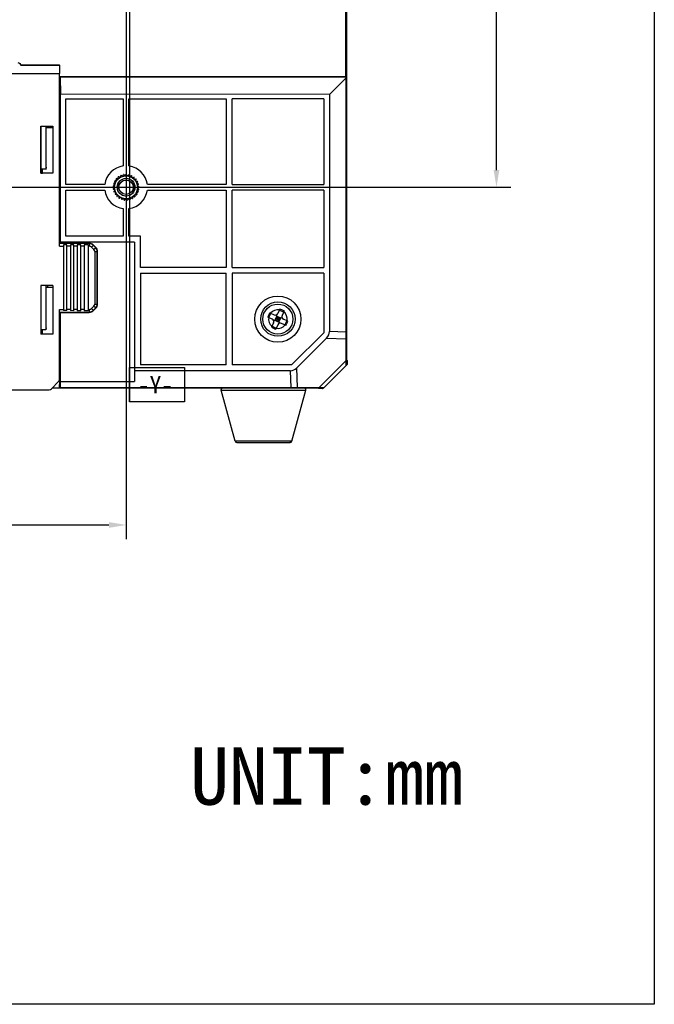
# Model space of a CAD drawing. Header units: millimetres. Extents: x -352 to 208, y -742 to -399.
# Tile 23 of 24: x 97 to 208, y -742 to -570. Entities that reach past the tile are written whole.
import ezdxf

# ---------------------------------------------------------------- set-up
doc = ezdxf.new("R2010")
doc.units = ezdxf.units.MM
doc.header["$LTSCALE"] = 23.1
doc.header["$PDMODE"] = 3
doc.header["$PDSIZE"] = 8
doc.layers.get('0').update_dxf_attribs({"linetype": 'CONTINUOUS'})
doc.layers.get('Defpoints').update_dxf_attribs({"linetype": 'CONTINUOUS'})
doc.layers.add('00_COMPONENTS', color=7, linetype='CONTINUOUS')
doc.layers.add('51__DRAFT_DIMS', color=7, linetype='CONTINUOUS')
doc.styles.get("Standard").update_dxf_attribs({"font": 'simfang.ttf'})
doc.dimstyles.new('DIMSTYLE_2', dxfattribs={"dimtxt": 3, "dimasz": 3, "dimexe": 2.5, "dimexo": 0.5, "dimgap": 0.75, "dimtad": 1, "dimdsep": 46, "dimtxsty": 'STANDARD', "dimblk": '_FILLED', "dimblk1": '_FILLED', "dimblk2": '_FILLED', "dimcen": 0.09, "dimclrt": 256, "dimazin": 2, "dimtp": 0.1, "dimtm": 0.1, "dimtfac": 1, "dimtofl": 0, "dimtmove": 0, "dimatfit": 3, "dimldrblk": '_FILLED', "dimfxl": 1, "dimtolj": 1, "dimarcsym": 0})
doc.dimstyles.new('DIMSTYLE_3', dxfattribs={"dimtxt": 3, "dimasz": 3, "dimexe": 2.5, "dimexo": 0.5, "dimgap": 0.75, "dimtad": 1, "dimdsep": 46, "dimtxsty": 'STANDARD', "dimblk": '_FILLED', "dimblk1": '_FILLED', "dimblk2": '_FILLED', "dimcen": 0.09, "dimazin": 2, "dimtp": 0.3, "dimtm": 0.3, "dimtfac": 1, "dimtofl": 0, "dimtmove": 0, "dimatfit": 3, "dimldrblk": '_FILLED', "dimfxl": 1, "dimtolj": 1, "dimarcsym": 0})

# ---------------------------------------------------------------- blocks, each defined once
blk = doc.blocks.new('_FILLED')
at = {"color": 0, "linetype": 'ByBlock'}
blk.add_solid([(0, 0), (-1, 0.167), (-1, -0.167)], dxfattribs=at)
blk = doc.blocks.new('*D17')
at = {"layer": '51__DRAFT_DIMS', "color": 0, "lineweight": -2}
for p, q in [((62.47, -510.04), (62.47, -660.95)), ((115.47, -510.05), (115.47, -660.95)), ((65.47, -658.45), (112.47, -658.45))]:
    blk.add_line(p, q, dxfattribs=at)
at = {"layer": 'Defpoints', "color": 0}
for p in [(62.47, -509.54), (115.47, -509.55), (115.47, -658.45)]:
    blk.add_point(p, dxfattribs=at)
at = {"layer": '51__DRAFT_DIMS', "color": 0, "linetype": 'ByBlock', "lineweight": -2, "xscale": 3, "yscale": 3, "zscale": 3, "rotation": 180}
blk.add_blockref('_FILLED', (62.47, -658.45), dxfattribs=at)
at = {"layer": '51__DRAFT_DIMS', "color": 0, "linetype": 'ByBlock', "lineweight": -2, "xscale": 3, "yscale": 3, "zscale": 3}
blk.add_blockref('_FILLED', (115.47, -658.45), dxfattribs=at)
at = {"layer": '51__DRAFT_DIMS', "insert": (88.97, -653.7), "char_height": 3, "attachment_point": 2, "line_spacing_factor": 0.9}
blk.add_mtext('\\A1;53{}{{\\H0.7x;}{}}', dxfattribs=at)
blk = doc.blocks.new('*D18')
at = {"layer": '51__DRAFT_DIMS', "color": 0, "lineweight": -2}
for p, q in [((62.97, -509.54), (182.63, -509.54)), ((180.13, -596.54), (180.13, -512.54)), ((62.96, -599.54), (182.63, -599.54))]:
    blk.add_line(p, q, dxfattribs=at)
at = {"layer": 'Defpoints', "color": 0}
for p in [(62.47, -509.54), (180.13, -509.54), (62.46, -599.54)]:
    blk.add_point(p, dxfattribs=at)
at = {"layer": '51__DRAFT_DIMS', "color": 0, "linetype": 'ByBlock', "lineweight": -2, "xscale": 3, "yscale": 3, "zscale": 3}
for p, rotation in [((180.13, -509.54), 90), ((180.13, -599.54), 270)]:
    blk.add_blockref('_FILLED', p, dxfattribs=dict(at, rotation=rotation))
at = {"layer": '51__DRAFT_DIMS', "color": 0, "insert": (175.38, -554.54), "char_height": 3, "attachment_point": 2, "rotation": 90, "line_spacing_factor": 0.9}
blk.add_mtext('\\A1;90{}{{\\H0.7x;}{}}', dxfattribs=at)

msp = doc.modelspace()

# ---------------------------------------------------------------- linework, layer by layer
msp.add_lwpolyline([(-351.98753, -398.53956), (207.6865, -398.53956), (207.6865, -742.0709), (-351.98753, -742.0709)], close=True)
at = {"layer": '00_COMPONENTS'}
for p, q in [((116.05778, -472.08768), (116.03896, -636.98722)), ((153.98622, -478.61735), (153.96889, -630.4662)), ((153.77867, -544.76869), (153.77462, -580.31482)), ((97.06463, -578.16556), (97.06416, -578.16453)), ((97.08263, -578.21058), (97.0644, -578.16561)), ((97.08263, -578.21058), (103.82599, -578.21135)), ((97.08264, -578.152), (103.82353, -578.15277)), ((103.82599, -578.21135), (103.85128, -579.66993)), ((74.08846, -579.66653), (103.85128, -579.66993)), ((103.84784, -609.80595), (103.85128, -579.66993)), ((103.91331, -585.75188), (103.91394, -580.23618)), ((103.91394, -580.23618), (103.95039, -580.30913)), ((103.91394, -580.23618), (153.77462, -580.24188)), ((153.77462, -580.31482), (103.95039, -580.30913)), ((103.95039, -580.30913), (104.00086, -583.32368)), ((153.92021, -580.3799), (150.9704, -583.32904)), ((153.90847, -624.819), (153.91354, -580.38657)), ((103.99792, -609.08979), (104.00086, -583.32368)), ((150.9704, -583.32904), (104.00086, -583.32368)), ((150.9704, -583.32904), (150.96568, -624.71769)), ((104.96765, -599.03618), (104.96935, -584.10785)), ((104.96935, -584.10785), (114.96935, -584.10899)), ((114.96935, -584.10899), (114.96801, -595.82081)), ((115.96801, -595.82092), (115.96935, -584.10911)), ((115.96935, -584.10911), (132.96935, -584.11105)), ((132.96935, -584.11105), (132.96765, -599.03938)), ((133.96765, -599.03949), (133.96935, -584.11116)), ((149.97031, -584.11299), (133.96935, -584.11116)), ((149.97031, -584.11299), (149.96861, -599.04132)), ((103.96913, -586.00428), (103.85056, -586.00426)), ((103.85058, -585.8043), (103.96573, -585.80431)), ((103.91331, -585.75188), (103.85059, -585.75187)), ((103.96573, -585.80431), (103.91331, -585.75188)), ((103.96889, -588.10766), (103.96913, -586.00428)), ((100.58164, -588.88304), (100.5807, -597.10507)), ((100.61305, -588.91446), (100.58164, -588.88304)), ((100.58164, -588.88304), (102.68865, -588.88328)), ((100.61212, -597.07365), (100.61305, -588.91446)), ((102.68865, -588.9147), (100.61305, -588.91446)), ((101.4688, -588.91456), (101.46795, -596.40745)), ((101.49417, -596.03364), (101.49498, -588.91456)), ((102.68862, -589.1472), (101.49496, -589.14707)), ((101.7688, -588.91459), (101.76878, -589.1471)), ((102.68865, -588.88328), (102.68771, -597.10531)), ((103.91303, -588.16351), (103.91062, -609.31614)), ((103.91303, -588.16351), (103.96889, -588.10766)), ((100.5807, -597.10507), (100.61212, -597.07365)), ((102.68771, -597.10531), (100.5807, -597.10507)), ((100.61212, -597.07365), (100.86665, -597.07368)), ((101.46795, -596.40745), (100.6122, -596.40736)), ((100.86665, -597.07368), (100.89458, -597.04576)), ((100.89458, -597.04576), (100.89465, -596.42659)), ((100.89458, -597.04576), (102.68772, -597.04596)), ((101.49417, -596.03364), (101.48715, -596.42666)), ((114.12665, -598.05351), (114.11511, -597.73925)), ((114.47699, -597.79994), (114.18207, -597.69078)), ((114.47699, -597.79994), (114.53327, -597.49054)), ((114.87365, -597.62761), (114.60908, -597.45761)), ((114.87365, -597.62761), (114.99513, -597.33755)), ((115.29808, -597.54458), (115.07625, -597.32168)), ((115.29808, -597.54458), (115.47907, -597.28741)), ((115.73043, -597.55473), (115.56171, -597.28935)), ((115.73043, -597.55473), (115.96248, -597.34248)), ((116.1505, -597.65759), (116.04277, -597.36214)), ((116.1505, -597.65759), (116.42275, -597.50018)), ((116.53864, -597.84834), (116.49693, -597.53664)), ((111.75113, -599.03696), (104.96765, -599.03618)), ((113.46853, -599.59876), (113.22154, -599.4041)), ((113.50207, -599.16758), (113.22795, -599.3217)), ((113.50207, -599.16758), (113.3027, -598.92439)), ((113.62752, -598.7537), (113.32668, -598.84528)), ((113.62752, -598.7537), (113.48509, -598.47333)), ((113.83901, -598.37646), (113.52551, -598.40123)), ((113.83901, -598.37646), (113.76018, -598.07203)), ((114.12665, -598.05351), (113.81516, -598.0103)), ((116.53864, -597.84834), (116.83836, -597.75314)), ((116.87669, -598.11807), (116.90297, -597.8047)), ((116.87669, -598.11807), (117.18987, -598.08953)), ((117.14885, -598.45417), (117.24188, -598.15377)), ((117.14885, -598.45417), (117.46084, -598.49362)), ((117.34241, -598.84092), (117.49784, -598.56754)), ((117.34241, -598.84092), (117.63862, -598.94651)), ((117.44829, -599.26023), (117.65886, -599.02666)), ((117.44829, -599.26023), (117.71488, -599.42704)), ((132.96765, -599.03938), (119.18416, -599.03781)), ((133.96765, -599.03949), (149.96861, -599.04132)), ((104.96661, -608.0899), (104.96753, -600.03618)), ((104.96753, -600.03618), (111.75102, -600.03696)), ((113.46853, -599.59876), (113.23395, -599.80819)), ((113.52846, -600.02706), (113.2454, -599.89005)), ((113.52846, -600.02706), (113.34439, -600.28203)), ((113.67906, -600.43247), (113.37317, -600.35951)), ((113.67906, -600.43247), (113.5541, -600.72105)), ((113.9133, -600.79602), (113.59887, -600.79053)), ((113.9133, -600.79602), (113.85329, -601.10472)), ((114.22021, -601.10072), (113.91195, -601.16295)), ((114.22021, -601.10072), (114.22796, -601.4151)), ((116.64024, -601.15754), (116.61773, -601.4712)), ((116.64024, -601.15754), (116.94523, -601.23417)), ((116.9611, -600.86757), (117.27544, -600.87685)), ((116.9611, -600.86757), (117.00656, -601.17875)), ((117.21214, -600.51541), (117.52112, -600.4569)), ((117.21214, -600.51541), (117.32342, -600.80954)), ((117.3816, -600.11752), (117.67078, -599.99395)), ((117.3816, -600.11752), (117.55351, -600.38085)), ((117.46156, -599.6925), (117.71742, -599.50965)), ((117.46156, -599.6925), (117.68606, -599.91272)), ((119.18405, -600.03781), (132.96753, -600.03938)), ((132.96753, -600.03938), (132.96599, -613.53938)), ((133.96599, -613.53949), (133.96753, -600.03949)), ((149.9685, -600.04132), (133.96753, -600.03949)), ((149.9685, -600.04132), (149.96696, -613.54132)), ((114.58544, -601.33232), (114.29777, -601.45936)), ((114.58544, -601.33232), (114.6606, -601.63768)), ((114.99192, -601.47999), (114.73829, -601.66591)), ((114.99192, -601.47999), (115.13097, -601.76206)), ((115.42065, -601.53683), (115.21291, -601.77292)), ((115.42065, -601.53683), (115.61708, -601.78241)), ((115.85157, -601.50018), (115.69944, -601.7754)), ((115.85157, -601.50018), (116.0962, -601.69779)), ((116.26453, -601.37174), (116.17513, -601.67324)), ((116.26453, -601.37174), (116.54593, -601.51215)), ((114.96716, -603.25384), (114.96661, -608.09104)), ((115.96661, -608.09116), (115.96716, -603.25396)), ((109.04447, -609.31673), (103.83771, -609.31614)), ((109.04446, -609.37405), (103.84021, -609.37346)), ((103.96307, -609.08979), (103.96304, -609.31615)), ((116.9665, -609.09127), (103.99792, -609.08979)), ((104.16304, -609.08981), (104.16301, -609.31617)), ((104.54436, -609.60949), (104.54305, -621.0654)), ((105.14436, -609.60956), (104.54436, -609.60949)), ((114.96661, -608.09104), (104.96661, -608.0899)), ((105.14305, -621.06547), (105.14436, -609.60956)), ((105.74436, -609.60962), (105.74305, -621.06554)), ((106.34436, -609.60969), (105.74436, -609.60962)), ((106.34305, -621.06561), (106.34436, -609.60969)), ((106.94436, -609.60976), (106.94305, -621.06568)), ((107.54436, -609.60983), (106.94436, -609.60976)), ((107.54305, -621.06575), (107.54436, -609.60983)), ((108.14436, -609.6099), (108.14305, -621.06582)), ((108.84436, -609.60998), (108.14436, -609.6099)), ((108.84436, -609.60998), (108.84305, -621.0659)), ((109.04447, -609.31673), (109.04441, -609.80654)), ((109.42017, -609.96223), (109.76655, -609.61592)), ((110.14011, -610.07063), (109.72602, -609.65645)), ((110.18064, -610.03011), (109.76655, -609.61592)), ((117.96661, -608.09138), (115.96661, -608.09116)), ((116.9665, -609.09127), (116.96372, -633.40247)), ((117.96599, -613.53767), (117.96661, -608.09138)), ((103.84784, -609.80595), (104.54434, -609.80603)), ((105.74434, -609.80616), (105.14434, -609.8061)), ((106.94434, -609.8063), (106.34434, -609.80623)), ((108.14434, -609.80644), (107.54434, -609.80637)), ((108.84434, -609.80652), (109.04441, -609.80654)), ((109.42017, -609.96223), (109.83426, -610.37642)), ((109.83426, -610.37642), (110.18064, -610.03011)), ((109.98986, -610.7522), (109.98881, -619.92385)), ((109.98986, -610.7522), (110.47967, -610.75226)), ((110.42131, -619.9239), (110.42235, -610.75225)), ((110.47863, -619.92391), (110.47967, -610.75226)), ((117.96588, -614.53767), (117.96405, -630.53863)), ((117.96588, -614.53767), (132.96588, -614.53938)), ((132.96599, -613.53938), (117.96599, -613.53767)), ((132.96405, -630.54034), (132.96588, -614.53938)), ((133.96588, -614.53949), (133.96405, -630.54046)), ((149.96684, -614.54132), (133.96588, -614.53949)), ((133.96599, -613.53949), (149.96696, -613.54132)), ((149.96684, -614.54132), (149.96566, -624.92119)), ((100.61328, -616.69904), (100.61232, -625.14904)), ((102.68547, -616.69927), (100.61328, -616.69904)), ((101.46563, -616.69913), (101.46475, -624.40745)), ((101.49098, -624.03364), (101.49181, -616.69914)), ((101.49178, -616.94914), (102.68545, -616.94927)), ((101.76563, -616.69917), (101.7656, -616.94917)), ((102.68547, -616.69927), (102.68451, -625.14927)), ((109.98881, -619.92385), (110.47863, -619.92391)), ((103.83634, -621.35859), (109.04302, -621.35919)), ((103.83885, -621.30128), (109.04302, -621.30187)), ((103.84519, -633.09387), (103.84658, -620.86879)), ((103.84658, -620.86879), (104.54307, -620.86887)), ((103.90819, -630.59425), (103.90924, -621.3586)), ((103.9651, -621.35861), (103.96372, -633.40099)), ((105.14305, -621.06547), (104.54305, -621.0654)), ((105.74307, -620.869), (105.14307, -620.86893)), ((106.34305, -621.06561), (105.74305, -621.06554)), ((106.94307, -620.86914), (106.34307, -620.86907)), ((107.54305, -621.06575), (106.94305, -621.06568)), ((108.14307, -620.86928), (107.54307, -620.86921)), ((108.84305, -621.0659), (108.14305, -621.06582)), ((109.04307, -620.86938), (108.84307, -620.86936)), ((109.04307, -620.86938), (109.04302, -621.35919)), ((109.83312, -620.29961), (109.41886, -620.71377)), ((109.41886, -620.71377), (109.76517, -621.06016)), ((109.72464, -621.01962), (110.13891, -620.60546)), ((109.76517, -621.06016), (110.17943, -620.64599)), ((109.83312, -620.29961), (110.17943, -620.64599)), ((140.38296, -622.26196), (140.71346, -621.53342)), ((140.53881, -621.45419), (141.31061, -621.80432)), ((142.32264, -620.78375), (141.97251, -621.55555)), ((142.24341, -620.9584), (142.97195, -621.28891)), ((143.05118, -621.11426), (142.70105, -621.88605)), ((140.98011, -622.53286), (140.20831, -622.18273)), ((141.22888, -623.19476), (140.87875, -623.96656)), ((141.24158, -622.81229), (142.68835, -622.26853)), ((141.43544, -622.73942), (141.76595, -622.01089)), ((141.43544, -622.73942), (142.16398, -623.06993)), ((141.6007, -622.37515), (142.32923, -622.70566)), ((141.69308, -621.81702), (142.23684, -623.26379)), ((141.76595, -622.01089), (142.49449, -622.34139)), ((141.79971, -622.90468), (142.13022, -622.17614)), ((142.16398, -623.06993), (142.49449, -622.34139)), ((143.39111, -623.62662), (142.61932, -623.27649)), ((143.72162, -622.89808), (142.94982, -622.54796)), ((143.21646, -623.54739), (143.54697, -622.81885)), ((102.68451, -625.14927), (100.61232, -625.14904)), ((100.89141, -624.8162), (100.61235, -624.81617)), ((101.46475, -624.40745), (100.6124, -624.40736)), ((100.89137, -625.14907), (100.89145, -624.42659)), ((101.49098, -624.03364), (101.48395, -624.42666)), ((140.95798, -623.79191), (141.68652, -624.12241)), ((141.95742, -623.52526), (141.60729, -624.29706)), ((144.34392, -630.54164), (149.96566, -624.92119)), ((153.90847, -624.819), (150.96568, -624.71769)), ((153.90847, -624.819), (153.96954, -624.819)), ((150.46421, -625.8368), (145.25942, -631.0404)), ((150.46421, -625.8368), (153.88214, -625.95446)), ((153.88171, -629.77579), (153.88214, -625.95446)), ((149.19763, -634.4588), (153.88171, -629.77579)), ((153.88916, -629.99269), (153.88171, -629.77579)), ((153.89408, -630.13576), (153.88916, -629.99269)), ((153.89385, -630.13591), (153.89167, -630.06468)), ((153.89648, -630.20551), (153.89385, -630.13591)), ((153.9103, -630.60762), (153.89408, -630.13576)), ((153.96891, -630.33283), (154.06507, -630.33547)), ((154.07868, -629.83877), (153.96896, -629.83577)), ((154.03521, -629.7086), (153.98727, -629.64848)), ((154.07868, -629.83879), (154.06507, -630.33547)), ((103.90819, -630.59425), (103.84523, -632.6687)), ((103.84547, -630.59425), (103.90819, -630.59425)), ((116.03896, -630.98722), (125.64833, -630.98722)), ((116.03896, -636.98722), (116.03896, -630.98722)), ((144.1402, -631.54162), (116.96394, -631.53852)), ((132.96405, -630.54034), (117.96405, -630.53863)), ((125.64833, -630.98722), (125.64833, -636.98722)), ((144.34392, -630.54164), (133.96405, -630.54046)), ((144.1402, -631.54162), (144.24083, -634.48443)), ((145.3763, -634.45836), (145.25942, -631.0404)), ((153.9103, -630.60762), (150.02945, -634.48758)), ((153.98593, -630.51912), (153.94561, -630.55942)), ((153.98593, -630.51912), (153.96607, -630.49926)), ((102.43268, -634.7131), (103.69872, -633.44735)), ((103.82845, -633.22186), (103.78842, -634.54088)), ((103.96372, -633.40099), (103.94542, -634.47983)), ((103.96372, -633.40099), (116.96372, -633.40247)), ((75.87068, -634.8659), (102.05647, -634.86889)), ((102.60508, -634.54075), (103.78842, -634.54088)), ((103.78842, -634.54088), (103.9429, -634.5409)), ((103.9429, -634.5409), (149.88802, -634.54614)), ((103.94542, -634.47983), (144.24083, -634.48443)), ((132.06131, -634.9244), (132.05037, -634.84411)), ((132.06131, -634.9244), (146.8127, -634.92608)), ((134.53251, -643.82468), (132.06131, -634.9244)), ((144.24083, -634.48443), (144.24082, -634.5455)), ((144.37679, -643.82581), (146.85003, -634.92609)), ((145.3763, -634.45836), (149.19763, -634.4588)), ((146.8127, -634.92608), (146.85003, -634.92609)), ((146.85003, -634.92609), (146.86099, -634.8458)), ((149.0703, -634.56433), (149.13041, -634.61229)), ((149.19763, -634.4588), (149.58932, -634.47235)), ((149.26057, -634.65579), (149.25759, -634.54607)), ((149.75726, -634.6423), (149.26058, -634.65579)), ((149.58928, -634.4724), (150.02589, -634.48746)), ((149.65278, -634.47455), (149.81097, -634.48002)), ((149.75726, -634.6423), (149.75465, -634.54613)), ((149.92108, -634.54333), (149.94093, -634.56319)), ((149.98124, -634.52289), (149.94093, -634.56319)), ((150.02534, -634.48803), (150.02945, -634.48758)), ((150.02589, -634.48746), (150.02945, -634.48758)), ((125.64833, -636.98722), (116.03896, -636.98722)), ((144.35194, -643.8258), (134.53251, -643.82468)), ((134.82893, -644.04442), (134.82157, -644.04442)), ((134.82712, -644.04442), (144.06432, -644.04548)), ((144.08769, -644.04548), (144.06432, -644.04548)), ((144.08234, -644.04548), (144.08767, -644.04548)), ((144.37679, -643.82581), (144.35194, -643.8258))]:
    msp.add_line(p, q, dxfattribs=at)
for points in [[(153.88916, -629.99269), (153.88625, -629.9204), (153.88366, -629.848), (153.88171, -629.77579)], [(153.9103, -630.60762), (153.91157, -630.59867), (153.91053, -630.57808), (153.90821, -630.54686), (153.90637, -630.50529), (153.90519, -630.45503), (153.90313, -630.39899), (153.9007, -630.33824), (153.89886, -630.27319)], [(149.81097, -634.48002), (149.85317, -634.48134), (149.89044, -634.48259), (149.92384, -634.48393)], [(149.95358, -634.48492), (149.97907, -634.48563), (149.99982, -634.48655), (150.01533, -634.48756), (150.02534, -634.48803)]]:
    msp.add_lwpolyline(points, dxfattribs=at)
for centre, radius in [((115.46759, -599.53738), 2), ((115.46759, -599.53738), 1.55), ((115.46759, -599.53738), 1.25), ((141.96496, -622.54041), 4.02461), ((141.96496, -622.54041), 3), ((141.96496, -622.54041), 2.625)]:
    msp.add_circle(centre, radius, dxfattribs=at)
for centre, radius, start, end in [((96.58931, -578.37473), 0.5185, 42.2096022, 53.9349942), ((96.5758, -578.38662), 0.5365, 28.7811066, 42.1803689), ((96.57392, -578.38761), 0.53862, 24.3473603, 28.7776833), ((95.8153, -578.72702), 1.36968, 24.2475043, 24.7086246), ((115.46759, -599.53738), 3.75, 97.6557282, 172.3312046), ((115.46759, -599.53738), 3.75, 7.6557159, 82.3312168), ((115.46759, -599.53738), 2.25, 124.8440013, 126.9489734), ((115.46759, -599.53738), 2.25, 112.4302082, 114.5351803), ((115.46759, -599.53738), 2.25, 100.0164151, 102.1213872), ((115.46759, -599.53738), 2.25, 87.602622, 89.7075941), ((115.46759, -599.53738), 2.25, 75.1888289, 77.293801), ((115.46759, -599.53738), 2.25, 62.7750358, 64.8800079), ((115.46759, -599.53738), 2.25, 174.4991737, 176.6041458), ((115.46759, -599.53738), 2.25, 162.0853806, 164.1903527), ((115.46759, -599.53738), 2.25, 149.6715875, 151.7765596), ((115.46759, -599.53738), 2.25, 137.2577944, 139.3627665), ((115.46759, -599.53738), 1.5, 255, 195), ((115.46759, -599.53738), 2.25, 50.3612427, 52.4662147), ((115.46759, -599.53738), 2.25, 37.9474496, 40.0524216), ((115.46759, -599.53738), 2.25, 25.5336565, 27.6386285), ((115.46759, -599.53738), 2.25, 13.1198634, 15.2248354), ((115.46759, -599.53738), 2.25, 0.7060703, 2.8110423), ((115.46759, -599.53738), 3.75, 187.6557159, 262.3311923), ((115.46759, -599.53738), 2.25, 186.9129668, 189.0179389), ((115.46759, -599.53738), 2.25, 199.3267599, 201.431732), ((115.46759, -599.53738), 2.25, 211.740553, 213.8455251), ((115.46759, -599.53738), 2.25, 224.1543462, 226.2593182), ((115.46759, -599.53738), 3.75, 277.6557036, 352.3312046), ((115.46759, -599.53738), 2.25, 311.0508979, 313.1558699), ((115.46759, -599.53738), 2.25, 323.464691, 325.569663), ((115.46759, -599.53738), 2.25, 335.8784841, 337.9834561), ((115.46759, -599.53738), 2.25, 348.2922772, 350.3972492), ((115.46759, -599.53738), 2.25, 236.5681393, 238.6731113), ((115.46759, -599.53738), 2.25, 248.9819324, 251.0869044), ((115.46759, -599.53738), 2.25, 261.3957255, 263.5006975), ((115.46759, -599.53738), 2.25, 273.8095186, 275.9144906), ((115.46759, -599.53738), 2.25, 286.2233117, 288.3282837), ((115.46759, -599.53738), 2.25, 298.6371048, 300.7420768), ((109.04435, -610.33796), 0.96391, 44.9934602, 89.9934602), ((109.04435, -610.33796), 1.02123, 44.9934602, 89.9934602), ((109.04435, -610.33796), 0.53142, 44.9934602, 89.9934602), ((109.45844, -610.75214), 0.53142, 359.9934602, 44.9934602), ((109.45844, -610.75214), 0.96391, 359.9934602, 44.9934602), ((109.45844, -610.75214), 1.02123, 359.9934602, 44.9934602), ((109.4574, -619.92379), 0.53142, 314.9934602, 359.9934602), ((109.4574, -619.92379), 0.96391, 314.9934602, 359.9934602), ((109.4574, -619.92379), 1.02123, 314.9934602, 359.9934602), ((109.04313, -620.33796), 0.96391, 269.9934602, 314.9934602), ((109.04313, -620.33796), 1.02123, 269.9934602, 314.9934602), ((109.04313, -620.33796), 0.53142, 269.9934602, 314.9934602), ((196.39424, -647.2325), 61.51707, 155.225808, 155.9709174), ((141.96496, -622.54041), 1.625, 79.8483954, 141.34833), ((141.51718, -621.34898), 0.5, 245.5983627, 335.5983627), ((117.25113, -676.95936), 61.5165, 65.5759477, 65.9485053), ((117.29496, -676.97926), 61.51651, 65.24822, 65.6207778), ((141.96496, -622.54041), 1.625, 349.8483954, 51.34833), ((141.96496, -622.54041), 1.625, 169.8483954, 231.34833), ((140.77354, -622.98819), 0.5, 335.5983627, 65.5983627), ((142.41275, -623.73183), 0.5, 65.5983627, 155.5983627), ((143.15639, -622.09262), 0.5, 155.5983627, 245.5983627), ((87.53568, -597.84831), 61.51708, 335.225808, 335.9709173), ((166.63498, -568.10154), 61.51653, 245.2482202, 245.6207778), ((166.67881, -568.12143), 61.51653, 245.5759478, 245.9485052), ((141.96496, -622.54041), 1.625, 259.8483954, 321.34833), ((125.82516, -624.76987), 28.08335, 358.9021454, 359.8997655), ((134.67008, -625.02438), 19.23456, 357.2284112, 358.1066288), ((129.6081, -624.84808), 24.2996, 358.0854962, 358.9156251), ((153.87968, -629.83317), 0.19909, 358.3866068, 4.7478539), ((153.76889, -630.46618), 0.2, 314.9934602, 359.9934602), ((102.05653, -634.33686), 0.53203, 269.9934602, 314.9934602), ((132.35037, -634.84414), 0.3, 89.9934602, 179.9934602), ((144.19286, -605.65691), 28.82756, 270.0953503, 270.4528807), ((144.20069, -606.52568), 27.95876, 270.450899, 271.1045351), ((144.52316, -616.81125), 17.66772, 272.5368089, 272.7677784), ((146.56099, -634.84576), 0.3, 359.9934602, 89.9934602), ((149.74952, -634.37073), 0.27168, 271.6333615, 286.0342148), ((149.88804, -634.34614), 0.2, 269.9934602, 314.9934602), ((134.82158, -643.74442), 0.3, 195.5175712, 269.9934602), ((144.08775, -643.74548), 0.3, 269.9934602, 344.4693492)]:
    msp.add_arc(centre, radius, start, end, dxfattribs=at)
for centre, major_axis, ratio, start_param, end_param in [((103.82351, -578.35277), (0.00002, 0.2), 0.017455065, -0.785398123, 0.000004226), ((103.96564, -586.00428), (0.00002, 0.2), 0.017455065, -1.570796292, -0.017453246), ((103.41296, -588.16361), (0.3537, 0.35362), 0.99969546, -0.78524587, -0.281429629), ((103.46882, -588.10776), (0.3537, 0.35362), 0.99969546, -0.78524587, -0.08467445), ((148.08657, -624.66625), (2.87828, -0.09909), 0.694446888, -0.575231, 0.023822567), ((144.08941, -628.6625), (-0.09843, 2.87831), 0.694446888, -3.165415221, -2.566361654), ((103.34511, -633.09375), (0.462, -0.19143), 0.999821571, -0.392635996, 0.392635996), ((103.94292, -634.3409), (0.00002, 0.2), 0.017455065, -3.141592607, -2.338741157)]:
    msp.add_ellipse(centre, major_axis=major_axis, ratio=ratio, start_param=start_param, end_param=end_param, dxfattribs=at)
for points, knots in [([(96.57224, -577.79056), (96.66641, -577.79054), (96.85883, -577.84609), (96.98893, -577.99838), (97.02776, -578.08415)], [0, 0, 0, 0, 0.500055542, 1, 1, 1, 1]), ([(153.91676, -580.29916), (153.90827, -580.29086), (153.86818, -580.2579), (153.81452, -580.24188), (153.77462, -580.24188)], [0, 0, 0, 0, 0.229339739, 1, 1, 1, 1]), ([(153.92021, -580.3799), (153.91326, -580.37227), (153.88089, -580.34135), (153.83729, -580.32232), (153.80332, -580.31707)], [0, 0, 0, 0, 0.23104666, 1, 1, 1, 1]), ([(153.91354, -580.3723), (153.93248, -580.39173), (153.96411, -580.43479), (153.9746, -580.48752), (153.97459, -580.51236)], [0, 0, 0, 0, 0.52201423, 1, 1, 1, 1]), ([(153.9746, -580.43504), (153.9746, -580.42304), (153.96997, -580.37314), (153.94392, -580.32569), (153.91676, -580.29916)], [0, 0, 0, 0, 0.240046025, 1, 1, 1, 1]), ([(153.88214, -625.95446), (153.90653, -625.94311), (153.94919, -625.91414), (153.96942, -625.86434), (153.96942, -625.84173)], [0, 0, 0, 0, 0.543291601, 1, 1, 1, 1]), ([(153.88171, -629.77579), (153.90609, -629.76444), (153.94875, -629.73547), (153.96898, -629.68567), (153.96898, -629.66306)], [0, 0, 0, 0, 0.543291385, 1, 1, 1, 1]), ([(144.73964, -634.47924), (144.79017, -634.47826), (144.97873, -634.47406), (145.16724, -634.46777), (145.30515, -634.46166)], [0, 0, 0, 0, 0.268005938, 1, 1, 1, 1]), ([(145.3763, -634.45836), (145.36494, -634.48274), (145.33596, -634.5254), (145.28616, -634.54562), (145.26355, -634.54561)], [0, 0, 0, 0, 0.543291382, 1, 1, 1, 1]), ([(149.19763, -634.4588), (149.18627, -634.48318), (149.15729, -634.52584), (149.10749, -634.54605), (149.08488, -634.54605)], [0, 0, 0, 0, 0.543291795, 1, 1, 1, 1])]:
    msp.add_open_spline(points, degree=3, knots=knots, dxfattribs=at)
for points in [[(153.80332, -580.31707), (153.79383, -580.31561), (153.78421, -580.31482), (153.77462, -580.31482)], [(153.969, -629.65481), (153.99441, -629.66758), (154.01749, -629.68637), (154.03521, -629.70861)], [(154.06507, -630.33547), (154.0632, -630.4021), (154.03307, -630.47199), (153.98593, -630.51912)], [(154.03521, -629.70861), (154.05936, -629.73892), (154.07488, -629.77807), (154.07808, -629.8167)], [(149.13032, -634.61225), (149.10821, -634.5946), (149.08952, -634.57164), (149.07682, -634.54636)], [(149.26057, -634.65579), (149.21484, -634.65708), (149.16616, -634.64084), (149.13039, -634.61231)], [(149.94093, -634.56319), (149.90909, -634.59504), (149.86784, -634.61938), (149.82456, -634.63184)]]:
    msp.add_open_spline(points, degree=3, dxfattribs=at)

# ---------------------------------------------------------------- texts
at = {"insert": (126.63232, -697.25271), "char_height": 10, "width": 49.1638796, "attachment_point": 1}
msp.add_mtext('UNIT:mm', dxfattribs=at)
at = {"layer": '00_COMPONENTS'}
msp.add_text('-Y-', height=3, dxfattribs=at).set_placement((117.53896, -635.48722))

# ---------------------------------------------------------------- dimensions: what is measured, and where the dimension line sits
at = {"layer": '51__DRAFT_DIMS'}
dim = msp.add_linear_dim(base=(180.13208, -509.54095), p1=(62.46198, -599.54095), p2=(62.47226, -509.54095), angle=90, text='<>{}{{\\H0.7x;}{}}', dimstyle='DIMSTYLE_3', dxfattribs=at)
dim.commit()
dim.dimension.update_dxf_attribs({"geometry": '*D18', "text_midpoint": (177.38208, -554.54095)})
dim = msp.add_linear_dim(base=(115.47226, -658.45315), p1=(62.47226, -509.54095), p2=(115.47226, -509.547), text='<>{}{{\\H0.7x;}{}}', dimstyle='DIMSTYLE_2', dxfattribs=at)
dim.commit()
dim.dimension.update_dxf_attribs({"geometry": '*D17', "text_midpoint": (88.97226, -655.70315)})

doc.saveas('drawing.dxf')
